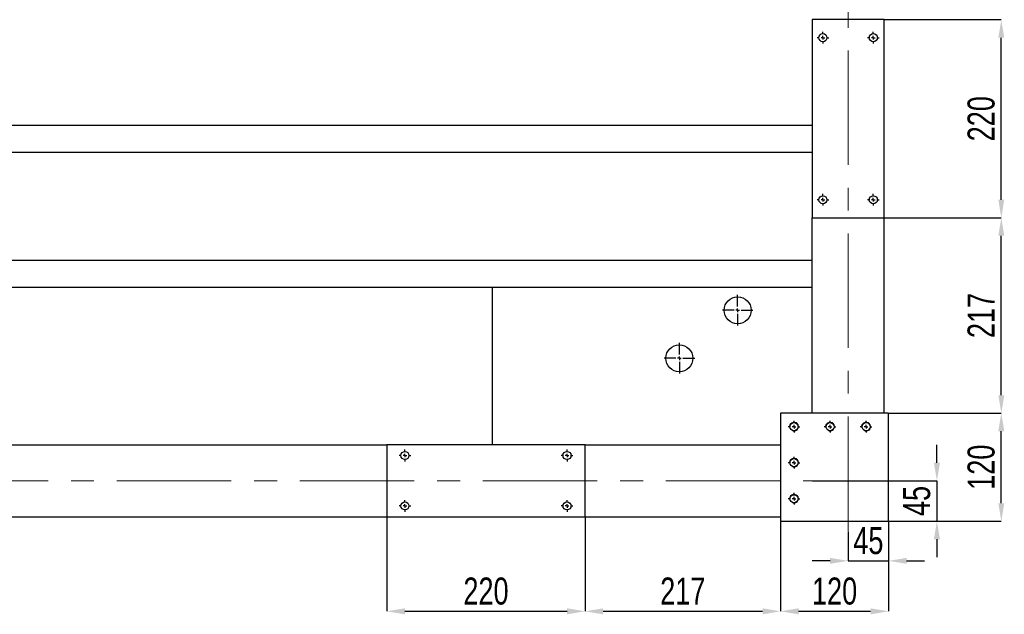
# Model space of a CAD drawing. Header units: millimetres. Extents: x 5 to 589, y 5 to 415.
# Tile 8 of 17: x 261 to 370, y 79 to 145. Entities that reach past the tile are written whole.
import ezdxf

# ---------------------------------------------------------------- set-up
doc = ezdxf.new("R2010")
doc.units = ezdxf.units.MM
doc.header["$PDSIZE"] = -1
doc.linetypes.add('CENTERX2', pattern=[20.32, 12.7, -2.54, 2.54, -2.54])
for name, color, linetype in [('COTES', 1, 'Continuous'), ('TRAIT-FINS', 9, 'Continuous'), ('TRAIT-MIXTES', 3, 'CENTERX2')]:
    doc.layers.add(name, color=color, linetype=linetype)
doc.layers.add('TRAIT-FORT', color=4, linetype='Continuous', lineweight=25)
doc.styles.add('SLDTEXTSTYLE0', font='TXT', dxfattribs={"width": 0.75})
doc.dimstyles.new('SLDDIMSTYLE2', dxfattribs={"dimtxt": 3, "dimasz": 2, "dimexe": 0, "dimexo": 0.0625, "dimgap": 0.75, "dimtad": 1, "dimdec": 0, "dimlfac": 10, "dimrnd": 1e-09, "dimzin": 12, "dimdsep": 46, "dimtxsty": 'SLDTEXTSTYLE0', "dimsah": 1, "dimcen": 0.09, "dimadec": 0, "dimazin": 3, "dimtfac": 1, "dimtdec": 0, "dimtofl": 0, "dimtmove": 0, "dimatfit": 3, "dimfxl": 1, "dimfrac": 2, "dimtolj": 1, "dimtzin": 12, "dimarcsym": 0})
doc.dimstyles.new('SLDDIMSTYLE3', dxfattribs={"dimtxt": 3, "dimasz": 2, "dimexe": 0, "dimexo": 0.0625, "dimgap": 0.75, "dimtad": 1, "dimdec": 0, "dimlfac": 10, "dimrnd": 1e-09, "dimzin": 12, "dimdsep": 46, "dimtxsty": 'SLDTEXTSTYLE0', "dimsah": 1, "dimcen": 0.09, "dimadec": 0, "dimazin": 3, "dimtfac": 1, "dimtdec": 0, "dimtmove": 0, "dimatfit": 0, "dimfxl": 1, "dimfrac": 2, "dimtolj": 1, "dimtzin": 12, "dimarcsym": 0})

# ---------------------------------------------------------------- blocks, each defined once
blk = doc.blocks.new('_D_94')
at = {"layer": 'COTES', "color": 0, "lineweight": -2, "transparency": 16777216}
for p, q in [((362.39, 95.62), (362.39, 97.62)), ((348.59, 93.62), (362.39, 93.62)), ((362.39, 93.62), (362.39, 89.12)), ((357.09, 89.12), (362.39, 89.12)), ((362.39, 87.12), (362.39, 85.12))]:
    blk.add_line(p, q, dxfattribs=at)
at = {"layer": 'COTES', "color": 0, "transparency": 16777216}
for points in [[(362.06, 95.62), (362.73, 95.62), (362.39, 93.62)], [(362.06, 87.12), (362.73, 87.12), (362.39, 89.12)]]:
    blk.add_solid(points, dxfattribs=at)
at = {"layer": 'Defpoints', "color": 0, "transparency": 16777216}
for p in [(348.53, 93.62), (357.03, 89.12), (362.39, 89.12)]:
    blk.add_point(p, dxfattribs=at)
at = {"layer": 'COTES', "color": 0, "transparency": 16777216, "insert": (358.64, 91.37), "char_height": 3, "attachment_point": 2, "rotation": 90, "style": 'SLDTEXTSTYLE0'}
blk.add_mtext('\\A1;45', dxfattribs=at)
blk = doc.blocks.new('_D_98')
at = {"layer": 'COTES', "color": 0, "lineweight": -2, "transparency": 16777216}
for p, q in [((357.03, 89.05), (357.03, 84.72)), ((352.53, 87.99), (352.53, 84.72)), ((350.53, 84.72), (348.53, 84.72)), ((352.53, 84.72), (357.03, 84.72)), ((359.03, 84.72), (361.03, 84.72))]:
    blk.add_line(p, q, dxfattribs=at)
at = {"layer": 'COTES', "color": 0, "transparency": 16777216}
for points in [[(350.53, 85.05), (350.53, 84.39), (352.53, 84.72)], [(359.03, 85.05), (359.03, 84.39), (357.03, 84.72)]]:
    blk.add_solid(points, dxfattribs=at)
at = {"layer": 'Defpoints', "color": 0, "transparency": 16777216}
for p in [(357.03, 89.12), (352.53, 88.05), (357.03, 84.72)]:
    blk.add_point(p, dxfattribs=at)
at = {"layer": 'COTES', "color": 0, "transparency": 16777216, "insert": (354.78, 88.47), "char_height": 3, "attachment_point": 2, "style": 'SLDTEXTSTYLE0'}
blk.add_mtext('\\A1;45', dxfattribs=at)
blk = doc.blocks.new('_D_109')
at = {"layer": 'COTES', "color": 0, "lineweight": -2, "transparency": 16777216}
for p, q in [((357.09, 101.12), (369.54, 101.12)), ((369.54, 91.12), (369.54, 99.12)), ((357.09, 89.12), (369.54, 89.12))]:
    blk.add_line(p, q, dxfattribs=at)
at = {"layer": 'COTES', "color": 0, "transparency": 16777216}
for points in [[(369.21, 99.12), (369.87, 99.12), (369.54, 101.12)], [(369.21, 91.12), (369.87, 91.12), (369.54, 89.12)]]:
    blk.add_solid(points, dxfattribs=at)
at = {"layer": 'Defpoints', "color": 0, "transparency": 16777216}
for p in [(357.03, 101.12), (369.54, 101.12), (357.03, 89.12)]:
    blk.add_point(p, dxfattribs=at)
at = {"layer": 'COTES', "color": 0, "transparency": 16777216, "insert": (365.79, 95.12), "char_height": 3, "attachment_point": 2, "rotation": 90, "style": 'SLDTEXTSTYLE0'}
blk.add_mtext('\\A1;120', dxfattribs=at)
blk = doc.blocks.new('_D_112')
at = {"layer": 'COTES', "color": 0, "lineweight": -2, "transparency": 16777216}
for p, q in [((356.59, 144.82), (369.54, 144.82)), ((369.54, 124.82), (369.54, 142.82)), ((356.59, 122.82), (369.54, 122.82))]:
    blk.add_line(p, q, dxfattribs=at)
at = {"layer": 'COTES', "color": 0, "transparency": 16777216}
for points in [[(369.21, 142.82), (369.87, 142.82), (369.54, 144.82)], [(369.21, 124.82), (369.87, 124.82), (369.54, 122.82)]]:
    blk.add_solid(points, dxfattribs=at)
at = {"layer": 'Defpoints', "color": 0, "transparency": 16777216}
for p in [(356.53, 144.82), (369.54, 144.82), (356.53, 122.82)]:
    blk.add_point(p, dxfattribs=at)
at = {"layer": 'COTES', "color": 0, "transparency": 16777216, "insert": (365.79, 133.82), "char_height": 3, "attachment_point": 2, "rotation": 90, "style": 'SLDTEXTSTYLE0'}
blk.add_mtext('\\A1;220', dxfattribs=at)
blk = doc.blocks.new('_D_113')
at = {"layer": 'COTES', "color": 0, "lineweight": -2, "transparency": 16777216}
for p, q in [((356.59, 122.82), (369.54, 122.82)), ((369.54, 103.12), (369.54, 120.82)), ((357.09, 101.12), (369.54, 101.12))]:
    blk.add_line(p, q, dxfattribs=at)
at = {"layer": 'COTES', "color": 0, "transparency": 16777216}
for points in [[(369.21, 120.82), (369.87, 120.82), (369.54, 122.82)], [(369.21, 103.12), (369.87, 103.12), (369.54, 101.12)]]:
    blk.add_solid(points, dxfattribs=at)
at = {"layer": 'Defpoints', "color": 0, "transparency": 16777216}
for p in [(356.53, 122.82), (369.54, 122.82), (357.03, 101.12)]:
    blk.add_point(p, dxfattribs=at)
at = {"layer": 'COTES', "color": 0, "transparency": 16777216, "insert": (365.79, 111.97), "char_height": 3, "attachment_point": 2, "rotation": 90, "style": 'SLDTEXTSTYLE0'}
blk.add_mtext('\\A1;217', dxfattribs=at)
blk = doc.blocks.new('_D_127')
at = {"layer": 'COTES', "color": 0, "lineweight": -2, "transparency": 16777216}
for p, q in [((345.03, 89.05), (345.03, 79.12)), ((357.03, 89.05), (357.03, 79.12)), ((347.03, 79.12), (355.03, 79.12))]:
    blk.add_line(p, q, dxfattribs=at)
at = {"layer": 'COTES', "color": 0, "transparency": 16777216}
for points in [[(347.03, 79.45), (347.03, 78.78), (345.03, 79.12)], [(355.03, 79.45), (355.03, 78.78), (357.03, 79.12)]]:
    blk.add_solid(points, dxfattribs=at)
at = {"layer": 'Defpoints', "color": 0, "transparency": 16777216}
for p in [(345.03, 89.12), (357.03, 89.12), (357.03, 79.12)]:
    blk.add_point(p, dxfattribs=at)
at = {"layer": 'COTES', "color": 0, "transparency": 16777216, "insert": (351.03, 82.87), "char_height": 3, "attachment_point": 2, "style": 'SLDTEXTSTYLE0'}
blk.add_mtext('\\A1;120', dxfattribs=at)
blk = doc.blocks.new('_D_128')
at = {"layer": 'COTES', "color": 0, "lineweight": -2, "transparency": 16777216}
for p, q in [((301.33, 89.55), (301.33, 79.12)), ((323.33, 89.55), (323.33, 79.12)), ((303.33, 79.12), (321.33, 79.12))]:
    blk.add_line(p, q, dxfattribs=at)
at = {"layer": 'COTES', "color": 0, "transparency": 16777216}
for points in [[(303.33, 79.45), (303.33, 78.78), (301.33, 79.12)], [(321.33, 79.45), (321.33, 78.78), (323.33, 79.12)]]:
    blk.add_solid(points, dxfattribs=at)
at = {"layer": 'Defpoints', "color": 0, "transparency": 16777216}
for p in [(301.33, 89.62), (323.33, 89.62), (323.33, 79.12)]:
    blk.add_point(p, dxfattribs=at)
at = {"layer": 'COTES', "color": 0, "transparency": 16777216, "insert": (312.33, 82.87), "char_height": 3, "attachment_point": 2, "style": 'SLDTEXTSTYLE0'}
blk.add_mtext('\\A1;220', dxfattribs=at)
blk = doc.blocks.new('_D_129')
at = {"layer": 'COTES', "color": 0, "lineweight": -2, "transparency": 16777216}
for p, q in [((323.33, 89.55), (323.33, 79.12)), ((345.03, 89.05), (345.03, 79.12)), ((325.33, 79.12), (343.03, 79.12))]:
    blk.add_line(p, q, dxfattribs=at)
at = {"layer": 'COTES', "color": 0, "transparency": 16777216}
for points in [[(325.33, 79.45), (325.33, 78.78), (323.33, 79.12)], [(343.03, 79.45), (343.03, 78.78), (345.03, 79.12)]]:
    blk.add_solid(points, dxfattribs=at)
at = {"layer": 'Defpoints', "color": 0, "transparency": 16777216}
for p in [(323.33, 89.62), (345.03, 89.12), (345.03, 79.12)]:
    blk.add_point(p, dxfattribs=at)
at = {"layer": 'COTES', "color": 0, "transparency": 16777216, "insert": (334.18, 82.87), "char_height": 3, "attachment_point": 2, "style": 'SLDTEXTSTYLE0'}
blk.add_mtext('\\A1;217', dxfattribs=at)
blk = doc.blocks.new('SW_CENTERMARKSYMBOL_40')
at = {"layer": 'TRAIT-MIXTES', "color": 0}
for p, q in [((-0.4, 0), (-0.65, 0)), ((0, 0), (-0.2, 0)), ((0, 0.4), (0, 0.65)), ((0, 0), (0, 0.2)), ((0, 0), (0, -0.2)), ((0, 0), (0.2, 0)), ((0.4, 0), (0.65, 0)), ((0, -0.4), (0, -0.65))]:
    blk.add_line(p, q, dxfattribs=at)
blk = doc.blocks.new('SW_CENTERMARKSYMBOL_41')
at = {"layer": 'TRAIT-MIXTES', "color": 0}
for p, q in [((-0.4, 0), (-0.65, 0)), ((0, 0), (-0.2, 0)), ((0, 0.4), (0, 0.65)), ((0, 0), (0, 0.2)), ((0, 0), (0, -0.2)), ((0, 0), (0.2, 0)), ((0.4, 0), (0.65, 0)), ((0, -0.4), (0, -0.65))]:
    blk.add_line(p, q, dxfattribs=at)
blk = doc.blocks.new('SW_CENTERMARKSYMBOL_42')
at = {"layer": 'TRAIT-MIXTES', "color": 0}
for p, q in [((-0.4, 0), (-0.65, 0)), ((0, 0), (-0.2, 0)), ((0, 0.4), (0, 0.65)), ((0, 0), (0, 0.2)), ((0, 0), (0, -0.2)), ((0, 0), (0.2, 0)), ((0.4, 0), (0.65, 0)), ((0, -0.4), (0, -0.65))]:
    blk.add_line(p, q, dxfattribs=at)
blk = doc.blocks.new('SW_CENTERMARKSYMBOL_43')
at = {"layer": 'TRAIT-MIXTES', "color": 0}
for p, q in [((-0.4, 0), (-0.65, 0)), ((0, 0), (-0.2, 0)), ((0, 0.4), (0, 0.65)), ((0, 0), (0, 0.2)), ((0, 0), (0, -0.2)), ((0, 0), (0.2, 0)), ((0.4, 0), (0.65, 0)), ((0, -0.4), (0, -0.65))]:
    blk.add_line(p, q, dxfattribs=at)
blk = doc.blocks.new('SW_CENTERMARKSYMBOL_44')
at = {"layer": 'TRAIT-MIXTES', "color": 0}
for p, q in [((-0.4, 0), (-0.65, 0)), ((0, 0), (-0.2, 0)), ((0, 0.4), (0, 0.65)), ((0, 0), (0, 0.2)), ((0, 0), (0, -0.2)), ((0, 0), (0.2, 0)), ((0.4, 0), (0.65, 0)), ((0, -0.4), (0, -0.65))]:
    blk.add_line(p, q, dxfattribs=at)
blk = doc.blocks.new('SW_CENTERMARKSYMBOL_45')
at = {"layer": 'TRAIT-MIXTES', "color": 0}
for p, q in [((0, 0.4), (0, 1.7)), ((-0.4, 0), (-1.7, 0)), ((0, 0), (-0.2, 0)), ((0, 0), (0, 0.2)), ((0, 0), (0, -0.2)), ((0, 0), (0.2, 0)), ((0.4, 0), (1.7, 0)), ((0, -0.4), (0, -1.7))]:
    blk.add_line(p, q, dxfattribs=at)
blk = doc.blocks.new('SW_CENTERMARKSYMBOL_46')
at = {"layer": 'TRAIT-MIXTES', "color": 0}
for p, q in [((0, 0.4), (0, 1.7)), ((-0.4, 0), (-1.7, 0)), ((0, 0), (-0.2, 0)), ((0, 0), (0, 0.2)), ((0, 0), (0, -0.2)), ((0, 0), (0.2, 0)), ((0.4, 0), (1.7, 0)), ((0, -0.4), (0, -1.7))]:
    blk.add_line(p, q, dxfattribs=at)
blk = doc.blocks.new('SW_CENTERMARKSYMBOL_68')
at = {"layer": 'TRAIT-MIXTES', "color": 0}
for p, q in [((-0.4, 0), (-0.65, 0)), ((0, 0), (-0.2, 0)), ((0, 0.4), (0, 0.65)), ((0, 0), (0, 0.2)), ((0, 0), (0, -0.2)), ((0, 0), (0.2, 0)), ((0.4, 0), (0.65, 0)), ((0, -0.4), (0, -0.65))]:
    blk.add_line(p, q, dxfattribs=at)
blk = doc.blocks.new('SW_CENTERMARKSYMBOL_69')
at = {"layer": 'TRAIT-MIXTES', "color": 0}
for p, q in [((-0.4, 0), (-0.65, 0)), ((0, 0), (-0.2, 0)), ((0, 0.4), (0, 0.65)), ((0, 0), (0, 0.2)), ((0, 0), (0, -0.2)), ((0, 0), (0.2, 0)), ((0.4, 0), (0.65, 0)), ((0, -0.4), (0, -0.65))]:
    blk.add_line(p, q, dxfattribs=at)
blk = doc.blocks.new('SW_CENTERMARKSYMBOL_70')
at = {"layer": 'TRAIT-MIXTES', "color": 0}
for p, q in [((-0.4, 0), (-0.65, 0)), ((0, 0), (-0.2, 0)), ((0, 0.4), (0, 0.65)), ((0, 0), (0, 0.2)), ((0, 0), (0, -0.2)), ((0, 0), (0.2, 0)), ((0.4, 0), (0.65, 0)), ((0, -0.4), (0, -0.65))]:
    blk.add_line(p, q, dxfattribs=at)
blk = doc.blocks.new('SW_CENTERMARKSYMBOL_71')
at = {"layer": 'TRAIT-MIXTES', "color": 0}
for p, q in [((-0.4, 0), (-0.65, 0)), ((0, 0), (-0.2, 0)), ((0, 0.4), (0, 0.65)), ((0, 0), (0, 0.2)), ((0, 0), (0, -0.2)), ((0, 0), (0.2, 0)), ((0.4, 0), (0.65, 0)), ((0, -0.4), (0, -0.65))]:
    blk.add_line(p, q, dxfattribs=at)
blk = doc.blocks.new('SW_CENTERMARKSYMBOL_76')
at = {"layer": 'TRAIT-MIXTES', "color": 0}
for p, q in [((-0.4, 0), (-0.65, 0)), ((0, 0), (-0.2, 0)), ((0, 0.4), (0, 0.65)), ((0, 0), (0, 0.2)), ((0, 0), (0, -0.2)), ((0, 0), (0.2, 0)), ((0.4, 0), (0.65, 0)), ((0, -0.4), (0, -0.65))]:
    blk.add_line(p, q, dxfattribs=at)
blk = doc.blocks.new('SW_CENTERMARKSYMBOL_77')
at = {"layer": 'TRAIT-MIXTES', "color": 0}
for p, q in [((-0.4, 0), (-0.65, 0)), ((0, 0), (-0.2, 0)), ((0, 0.4), (0, 0.65)), ((0, 0), (0, 0.2)), ((0, 0), (0, -0.2)), ((0, 0), (0.2, 0)), ((0.4, 0), (0.65, 0)), ((0, -0.4), (0, -0.65))]:
    blk.add_line(p, q, dxfattribs=at)
blk = doc.blocks.new('SW_CENTERMARKSYMBOL_78')
at = {"layer": 'TRAIT-MIXTES', "color": 0}
for p, q in [((-0.4, 0), (-0.65, 0)), ((0, 0), (-0.2, 0)), ((0, 0.4), (0, 0.65)), ((0, 0), (0, 0.2)), ((0, 0), (0, -0.2)), ((0, 0), (0.2, 0)), ((0.4, 0), (0.65, 0)), ((0, -0.4), (0, -0.65))]:
    blk.add_line(p, q, dxfattribs=at)
blk = doc.blocks.new('SW_CENTERMARKSYMBOL_79')
at = {"layer": 'TRAIT-MIXTES', "color": 0}
for p, q in [((-0.4, 0), (-0.65, 0)), ((0, 0), (-0.2, 0)), ((0, 0.4), (0, 0.65)), ((0, 0), (0, 0.2)), ((0, 0), (0, -0.2)), ((0, 0), (0.2, 0)), ((0.4, 0), (0.65, 0)), ((0, -0.4), (0, -0.65))]:
    blk.add_line(p, q, dxfattribs=at)

msp = doc.modelspace()

# ---------------------------------------------------------------- linework, layer by layer
at = {"layer": 'TRAIT-FINS', "lineweight": 18}
for centre in [(346.53, 99.62), (350.53, 99.62), (354.53, 99.62), (346.53, 95.62), (346.53, 91.62)]:
    msp.add_arc(centre, 0.5, 255, 195, dxfattribs=at)
at = {"layer": 'TRAIT-FORT', "lineweight": 25}
for p, q in [((348.53, 144.82), (348.53, 122.82)), ((356.53, 144.82), (348.53, 144.82)), ((356.53, 122.82), (356.53, 144.82)), ((251.03, 133.12), (348.53, 133.12)), ((251.03, 130.12), (348.53, 130.12)), ((348.53, 122.82), (356.53, 122.82)), ((348.53, 101.12), (348.53, 122.82)), ((356.53, 101.12), (356.53, 122.82)), ((251.03, 118.12), (348.53, 118.12)), ((251.03, 115.12), (348.53, 115.12)), ((313.03, 115.12), (313.03, 97.62)), ((357.03, 101.12), (345.03, 101.12)), ((345.03, 101.12), (345.03, 89.12)), ((357.03, 89.12), (357.03, 101.12)), ((251.03, 97.62), (301.33, 97.62)), ((323.33, 97.62), (301.33, 97.62)), ((301.33, 97.62), (301.33, 89.62)), ((323.33, 89.62), (323.33, 97.62)), ((323.33, 97.62), (345.03, 97.62)), ((250.53, 89.62), (301.33, 89.62)), ((301.33, 89.62), (323.33, 89.62)), ((323.33, 89.62), (345.03, 89.62)), ((345.03, 89.12), (357.03, 89.12))]:
    msp.add_line(p, q, dxfattribs=at)
for centre, radius in [((349.73, 142.82), 0.45), ((355.33, 142.82), 0.45), ((349.73, 124.82), 0.45), ((355.33, 124.82), 0.45), ((340.27, 112.55), 1.5), ((333.8, 107.22), 1.5), ((346.53, 99.62), 0.45), ((350.53, 99.62), 0.45), ((354.53, 99.62), 0.45), ((303.33, 96.42), 0.45), ((321.33, 96.42), 0.45), ((346.53, 95.62), 0.45), ((346.53, 91.62), 0.45), ((303.33, 90.82), 0.45), ((321.33, 90.82), 0.45)]:
    msp.add_circle(centre, radius, dxfattribs=at)
at = {"layer": 'TRAIT-MIXTES', "lineweight": 18}
for p, q in [((352.53, 88.05), (352.53, 377.97)), ((251.03, 93.62), (348.53, 93.62))]:
    msp.add_line(p, q, dxfattribs=at)

# ---------------------------------------------------------------- block references
at = {"layer": 'TRAIT-MIXTES'}
for name, p in [('SW_CENTERMARKSYMBOL_79', (349.73, 142.82)), ('SW_CENTERMARKSYMBOL_78', (355.33, 142.82)), ('SW_CENTERMARKSYMBOL_77', (349.73, 124.82)), ('SW_CENTERMARKSYMBOL_76', (355.33, 124.82)), ('SW_CENTERMARKSYMBOL_45', (340.27, 112.55)), ('SW_CENTERMARKSYMBOL_46', (333.8, 107.22)), ('SW_CENTERMARKSYMBOL_42', (346.53, 99.62)), ('SW_CENTERMARKSYMBOL_43', (350.53, 99.62)), ('SW_CENTERMARKSYMBOL_44', (354.53, 99.62)), ('SW_CENTERMARKSYMBOL_70', (303.33, 96.42)), ('SW_CENTERMARKSYMBOL_69', (321.33, 96.42)), ('SW_CENTERMARKSYMBOL_41', (346.53, 95.62)), ('SW_CENTERMARKSYMBOL_40', (346.53, 91.62)), ('SW_CENTERMARKSYMBOL_71', (303.33, 90.82)), ('SW_CENTERMARKSYMBOL_68', (321.33, 90.82))]:
    msp.add_blockref(name, p, dxfattribs=at)

# ---------------------------------------------------------------- dimensions: what is measured, and where the dimension line sits
at = {"layer": 'COTES'}
for base, p1, p2, dimstyle, picture, middle in [((369.54, 144.82), (356.53, 122.82), (356.53, 144.82), 'SLDDIMSTYLE2', '_D_112', (369.54, 133.82)), ((369.54, 122.82), (357.03, 101.12), (356.53, 122.82), 'SLDDIMSTYLE2', '_D_113', (369.54, 111.97)), ((369.54, 101.12), (357.03, 89.12), (357.03, 101.12), 'SLDDIMSTYLE2', '_D_109', (369.54, 95.12)), ((362.39, 89.12), (348.53, 93.62), (357.03, 89.12), 'SLDDIMSTYLE3', '_D_94', (362.39, 91.37))]:
    dim = msp.add_linear_dim(base=base, p1=p1, p2=p2, angle=90, dimstyle=dimstyle, dxfattribs=at)
    dim.commit()
    dim.dimension.update_dxf_attribs({"geometry": picture, "text_midpoint": middle, "dimtype": 160})
for base, p1, p2, dimstyle, picture, middle in [((323.33, 79.12), (301.33, 89.62), (323.33, 89.62), 'SLDDIMSTYLE2', '_D_128', (312.33, 79.12)), ((345.03, 79.12), (323.33, 89.62), (345.03, 89.12), 'SLDDIMSTYLE2', '_D_129', (334.18, 79.12)), ((357.03, 79.12), (345.03, 89.12), (357.03, 89.12), 'SLDDIMSTYLE3', '_D_127', (351.03, 79.12)), ((357.03, 84.72), (352.53, 88.05), (357.03, 89.12), 'SLDDIMSTYLE3', '_D_98', (354.78, 84.72))]:
    dim = msp.add_linear_dim(base=base, p1=p1, p2=p2, dimstyle=dimstyle, dxfattribs=at)
    dim.commit()
    dim.dimension.update_dxf_attribs({"geometry": picture, "text_midpoint": middle, "dimtype": 160})

doc.saveas('drawing.dxf')
